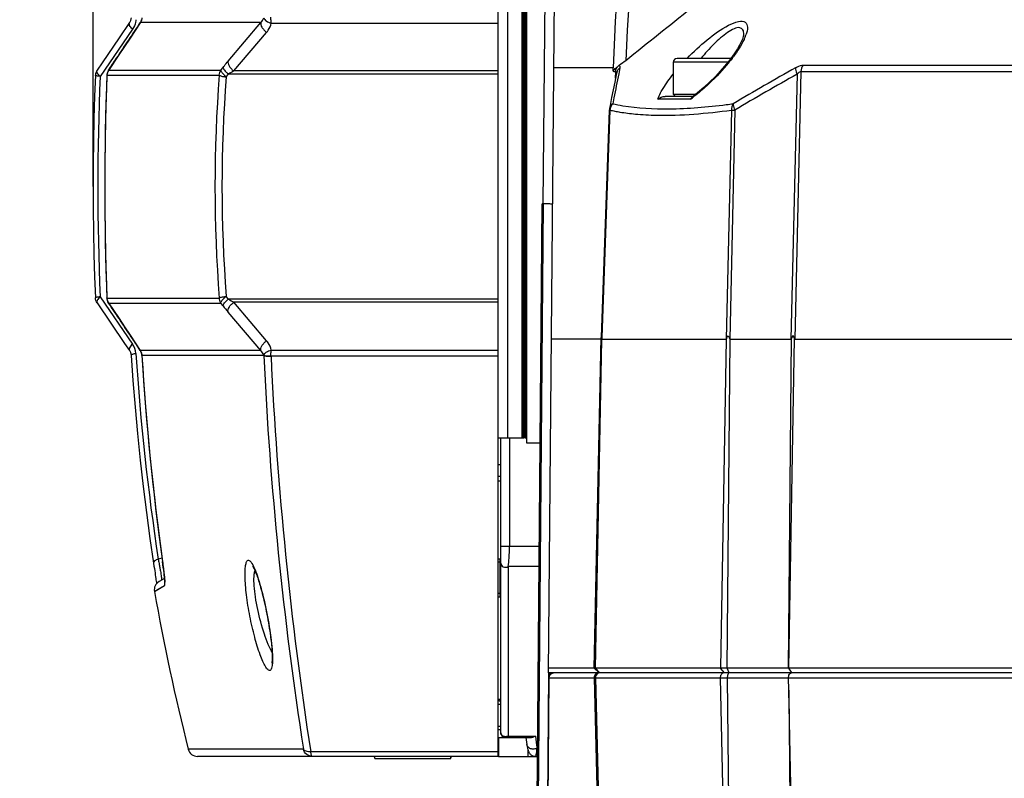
# Model space of a CAD drawing. Header units: millimetres. Extents: x 0 to 420, y 0 to 297.
# Tile 4 of 150: x 53 to 74, y 56 to 72. Entities that reach past the tile are written whole.
import ezdxf

# ---------------------------------------------------------------- set-up
doc = ezdxf.new("R2010")
doc.units = ezdxf.units.MM
doc.header["$LTSCALE"] = 23.1
doc.layers.get('0').update_dxf_attribs({"linetype": 'CONTINUOUS'})
for name, color, linetype in [('02___PRT_ALL_AXES', 7, 'CONTINUOUS'), ('06___PRT_ALL_SURFS', 7, 'CONTINUOUS'), ('AXES', 7, 'CONTINUOUS'), ('DIM_PILOTEES', 7, 'CONTINUOUS')]:
    doc.layers.add(name, color=color, linetype=linetype)
doc.styles.get("Standard").update_dxf_attribs({"font": 'txt', "width": 0.7})
doc.dimstyles.new('DIMSTYLE_2', dxfattribs={"dimtxt": 2.5, "dimasz": 3.5, "dimexe": 2, "dimexo": 0, "dimtad": 1, "dimdec": 0, "dimlfac": 5, "dimdsep": 46, "dimtxsty": 'Standard', "dimblk": '_FILLED', "dimblk1": '_FILLED', "dimblk2": '_FILLED', "dimcen": 0, "dimazin": 2, "dimtp": 0.8, "dimtm": 0.8, "dimtfac": 1, "dimtdec": 0, "dimtofl": 0, "dimtmove": 0, "dimatfit": 3, "dimldrblk": '_FILLED', "dimfxl": 0, "dimtolj": 1, "dimarcsym": 0})
doc.dimstyles.new('DIMSTYLE_4', dxfattribs={"dimtxt": 2.5, "dimasz": 3.5, "dimexe": 2, "dimexo": 0, "dimtad": 1, "dimdec": 0, "dimlfac": 5, "dimdsep": 46, "dimtxsty": 'Standard', "dimblk": '_FILLED', "dimblk1": '_FILLED', "dimblk2": '_FILLED', "dimcen": 0, "dimazin": 2, "dimtp": 0.5, "dimtm": 0.5, "dimtfac": 1, "dimtdec": 0, "dimtofl": 0, "dimtmove": 0, "dimatfit": 3, "dimldrblk": '_FILLED', "dimfxl": 0, "dimtolj": 1, "dimarcsym": 0})
doc.dimstyles.new('DIMSTYLE_5', dxfattribs={"dimtxt": 2.5, "dimasz": 3.5, "dimexe": 2, "dimexo": 0, "dimtad": 1, "dimdec": 1, "dimlfac": 5, "dimdsep": 46, "dimtxsty": 'Standard', "dimblk": '_FILLED', "dimblk1": '_FILLED', "dimblk2": '_FILLED', "dimcen": 0, "dimazin": 2, "dimtp": 0.3, "dimtm": 0.3, "dimtfac": 1, "dimtdec": 1, "dimtofl": 0, "dimtmove": 0, "dimatfit": 3, "dimldrblk": '_FILLED', "dimfxl": 0, "dimtolj": 1, "dimarcsym": 0})

# ---------------------------------------------------------------- blocks, each defined once
blk = doc.blocks.new('_FILLED')
at = {"color": 0, "linetype": 'ByBlock'}
blk.add_solid([(0, 0), (-1, 0.1429), (-1, -0.1429)], dxfattribs=at)
blk = doc.blocks.new('*D5')
at = {"layer": 'DIM_PILOTEES', "color": 2, "linetype": 'Continuous'}
for p, q in [((103.557, 103.858), (38.59, 103.858)), ((40.59, 103.858), (40.59, 68.424)), ((40.59, 32.99), (40.59, 68.424)), ((103.557, 32.99), (38.59, 32.99))]:
    blk.add_line(p, q, dxfattribs=at)
at = {"layer": 'DIM_PILOTEES', "color": 2, "linetype": 'Continuous', "xscale": 3.5, "yscale": 3.5, "zscale": 3.5}
for p, rotation in [((40.59, 103.858), 90), ((40.59, 32.99), 270)]:
    blk.add_blockref('_FILLED', p, dxfattribs=dict(at, rotation=rotation))
at = {"layer": 'DIM_PILOTEES', "color": 2, "linetype": 'Continuous', "insert": (37.465, 68.424), "char_height": 2.5, "width": 8.30357, "attachment_point": 2, "rotation": 90, "line_spacing_factor": 0.9}
blk.add_mtext('{\\ftxt;\\W0.0001;\\H0.0001;\\~}{\\ftxt;\\W2.2142857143;\\H2.5; }{\\ftxt;\\W0.0001;\\H0.0001;\\~}', dxfattribs=at)
blk = doc.blocks.new('*D6')
at = {"layer": 'DIM_PILOTEES', "color": 2, "linetype": 'Continuous'}
for p, q in [((55.019, 68.424), (55.019, 114.338)), ((152.095, 68.424), (152.095, 114.338)), ((55.019, 112.338), (103.557, 112.338)), ((152.095, 112.338), (103.557, 112.338))]:
    blk.add_line(p, q, dxfattribs=at)
at = {"layer": 'DIM_PILOTEES', "color": 2, "linetype": 'Continuous', "xscale": 3.5, "yscale": 3.5, "zscale": 3.5, "rotation": 180}
blk.add_blockref('_FILLED', (55.019, 112.338), dxfattribs=at)
at = {"layer": 'DIM_PILOTEES', "color": 2, "linetype": 'Continuous', "xscale": 3.5, "yscale": 3.5, "zscale": 3.5}
blk.add_blockref('_FILLED', (152.095, 112.338), dxfattribs=at)
at = {"layer": 'DIM_PILOTEES', "color": 2, "linetype": 'Continuous', "insert": (103.848, 115.463), "char_height": 2.5, "width": 8.57143, "attachment_point": 2, "line_spacing_factor": 0.9}
blk.add_mtext('{\\ftxt;\\W0.0001;\\H0.0001;\\~}{\\ftxt;\\W2.2857142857;\\H2.5; }{\\ftxt;\\W0.0001;\\H0.0001;\\~}', dxfattribs=at)
blk = doc.blocks.new('*D7')
at = {"layer": 'DIM_PILOTEES', "color": 2, "linetype": 'Continuous'}
for p, q in [((55.019, 68.424), (55.019, 109.454)), ((61.757, 82.604), (61.757, 109.454)), ((55.019, 107.454), (44.447, 107.454)), ((44.447, 107.454), (58.388, 107.454)), ((69.257, 107.454), (58.388, 107.454)), ((61.757, 107.454), (69.257, 107.454))]:
    blk.add_line(p, q, dxfattribs=at)
at = {"layer": 'DIM_PILOTEES', "color": 2, "linetype": 'Continuous', "xscale": 3.5, "yscale": 3.5, "zscale": 3.5}
blk.add_blockref('_FILLED', (55.019, 107.454), dxfattribs=at)
at = {"layer": 'DIM_PILOTEES', "color": 2, "linetype": 'Continuous', "xscale": 3.5, "yscale": 3.5, "zscale": 3.5, "rotation": 180}
blk.add_blockref('_FILLED', (61.757, 107.454), dxfattribs=at)
at = {"layer": 'DIM_PILOTEES', "color": 2, "linetype": 'Continuous', "insert": (51.411, 110.579), "char_height": 2.5, "width": 10.44643, "attachment_point": 3, "line_spacing_factor": 0.9}
blk.add_mtext('{\\ftxt;\\W0.0001;\\H0.0001;\\~}{\\ftxt;\\W2.7857142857;\\H2.5; }{\\ftxt;\\W0.0001;\\H0.0001;\\~}', dxfattribs=at)

msp = doc.modelspace()

# ---------------------------------------------------------------- linework, layer by layer
at = {"color": 7, "linetype": 'Continuous'}
for p, q in [((64.6166, 58.1839), (64.8319, 82.8531)), ((63.5571, 56.4239), (63.5571, 80.4239)), ((63.7571, 63.1239), (63.7571, 73.7239)), ((64.0571, 63.1239), (64.0571, 73.7239)), ((64.0871, 63.1239), (64.0871, 73.7239)), ((64.1071, 63.1354), (64.1071, 73.7123)), ((64.1271, 63.1239), (64.1271, 73.7239)), ((64.5032, 68.0612), (64.5483, 73.0501)), ((56.0128, 71.875), (56.0157, 71.8787)), ((56.0131, 71.8748), (56.0157, 71.8787)), ((58.5541, 71.8787), (56.0157, 71.8787)), ((57.864, 71.0661), (58.5541, 71.8787)), ((58.7715, 71.8657), (63.5571, 71.8657)), ((55.8503, 71.7399), (55.1682, 70.7438)), ((57.9818, 70.859), (58.6754, 71.6716)), ((68.728, 71.6304), (68.7281, 71.6318)), ((55.5629, 71.2009), (55.3427, 70.8715)), ((67.2438, 71.044), (67.2438, 70.371)), ((68.3964, 71.044), (67.2438, 71.044)), ((68.458, 71.124), (67.3238, 71.124)), ((69.9798, 70.9806), (100.1626, 70.9806)), ((55.3091, 70.7682), (55.3096, 70.7699)), ((55.3096, 70.7699), (57.6762, 70.7699)), ((55.3427, 70.8715), (55.3455, 70.8751)), ((55.3455, 70.8751), (57.7116, 70.8751)), ((57.7116, 70.8751), (57.7571, 70.934)), ((57.8235, 70.7347), (57.8692, 70.7929)), ((63.5571, 70.7929), (57.8692, 70.7929)), ((63.5571, 70.859), (57.9818, 70.859)), ((65.9784, 70.9249), (64.7278, 70.9249)), ((66.0273, 70.7086), (66.0322, 70.8462)), ((66.0509, 70.8245), (66.0413, 70.7774)), ((66.0564, 70.9392), (66.0675, 70.9486)), ((66.093, 70.7988), (66.0677, 70.672)), ((66.1186, 70.9259), (66.093, 70.7988)), ((69.8523, 70.7915), (69.7232, 65.2088)), ((69.9322, 70.8462), (69.8017, 65.2088)), ((69.9322, 70.8462), (100.1571, 70.8462)), ((66.0677, 70.672), (66.0426, 70.5457)), ((67.2438, 70.371), (67.2908, 70.324)), ((67.2438, 70.371), (67.7206, 70.371)), ((67.7518, 70.3953), (67.6394, 70.3079)), ((65.9933, 70.2944), (65.969, 70.1695)), ((67.6056, 70.2654), (66.9154, 70.2654)), ((67.6601, 70.324), (67.0758, 70.324)), ((65.8956, 70.0351), (65.7257, 65.2521)), ((65.91, 70.035), (65.7396, 65.2439)), ((68.468, 70.035), (68.3607, 65.2088)), ((68.5408, 70.035), (68.4332, 65.2088)), ((64.3102, 48.2239), (64.4833, 68.0611)), ((64.5033, 68.0612), (64.3337, 48.6239)), ((64.5033, 68.0612), (64.4833, 68.0611)), ((55.1682, 66.104), (55.8503, 65.1079)), ((55.3091, 66.0795), (55.3096, 66.0779)), ((55.3096, 66.0779), (57.6762, 66.0779)), ((55.3427, 65.9763), (55.3455, 65.9727)), ((57.8692, 66.0548), (57.8235, 66.1131)), ((63.5571, 66.0548), (57.8692, 66.0548)), ((63.5571, 65.9888), (57.9818, 65.9888)), ((58.6754, 65.1762), (57.9818, 65.9888)), ((55.3455, 65.9727), (57.7116, 65.9727)), ((57.7571, 65.9138), (57.7116, 65.9727)), ((58.5541, 64.9691), (57.864, 65.7817)), ((55.7982, 65.2945), (56.0128, 64.9728)), ((65.7248, 65.2088), (64.6779, 65.2088)), ((65.5797, 58.286), (65.7255, 65.2444)), ((65.6068, 58.286), (65.7412, 65.1966)), ((65.7396, 65.2439), (65.7384, 65.2088)), ((65.7384, 65.2088), (68.3607, 65.2088)), ((68.3556, 65.2088), (68.2417, 58.286)), ((68.3792, 58.286), (68.4404, 65.1967)), ((68.4332, 65.2088), (69.7232, 65.2088)), ((69.6701, 58.286), (69.7315, 65.2228)), ((69.6783, 58.286), (69.7967, 65.2228)), ((69.8017, 65.2088), (100.0871, 65.2088)), ((56.0128, 64.9728), (56.0157, 64.9691)), ((56.0157, 64.9691), (56.0131, 64.973)), ((56.0157, 64.9691), (56.0131, 64.973)), ((58.5541, 64.9691), (56.0157, 64.9691)), ((58.7715, 64.9821), (63.5571, 64.9821)), ((56.0466, 64.8714), (56.0471, 64.869)), ((58.615, 64.869), (56.0471, 64.869)), ((58.615, 64.869), (58.6149, 64.872)), ((58.767, 64.8587), (63.5571, 64.8587)), ((64.0871, 63.1239), (63.5571, 63.1239)), ((63.6071, 56.9239), (63.6071, 63.1239)), ((63.7917, 63.1239), (63.7917, 60.8481)), ((64.1071, 63.1354), (64.0871, 63.1239)), ((64.1271, 63.1239), (64.1071, 63.1354)), ((64.1571, 63.1239), (64.1271, 63.1239)), ((64.4393, 63.0239), (64.1571, 63.0239)), ((63.5571, 62.5739), (63.6071, 62.5739)), ((63.5571, 62.3239), (63.6071, 62.3239)), ((63.6071, 62.2239), (63.5571, 62.2239)), ((64.4204, 60.8481), (63.6071, 60.8481)), ((56.4719, 60.5972), (56.3902, 60.5815)), ((63.5863, 60.5839), (63.5863, 59.7839)), ((63.6071, 60.5631), (63.5863, 60.5839)), ((56.2924, 60.4938), (56.3015, 60.4334)), ((56.3015, 60.4334), (56.3092, 60.3818)), ((56.3092, 60.3818), (56.3164, 60.3335)), ((56.4807, 60.5323), (56.4817, 60.5275)), ((56.4807, 60.5323), (56.4853, 60.4987)), ((56.4817, 60.5275), (56.4811, 60.5324)), ((56.4817, 60.5275), (56.4811, 60.5324)), ((56.4853, 60.4987), (56.4908, 60.4585)), ((56.4908, 60.4585), (56.4958, 60.4205)), ((56.4958, 60.4205), (56.5005, 60.3846)), ((56.5005, 60.3846), (56.5047, 60.3509)), ((63.7667, 60.4239), (63.7625, 56.8532)), ((64.4166, 60.4239), (63.7667, 60.4239)), ((56.3164, 60.3335), (56.3229, 60.2886)), ((56.3229, 60.2886), (56.3289, 60.247)), ((56.3289, 60.247), (56.3344, 60.2085)), ((56.3344, 60.2085), (56.3393, 60.1732)), ((56.3393, 60.1732), (56.3438, 60.141)), ((56.524, 60.1739), (56.4076, 60.1066)), ((56.5047, 60.3509), (56.5086, 60.3194)), ((56.5086, 60.3194), (56.512, 60.2899)), ((56.512, 60.2899), (56.5151, 60.2625)), ((56.5151, 60.2625), (56.5179, 60.2372)), ((56.5179, 60.2372), (56.5203, 60.2139)), ((56.5203, 60.2139), (56.5223, 60.1926)), ((56.5223, 60.1926), (56.5241, 60.1732)), ((56.3107, 59.8984), (56.5263, 60.0233)), ((56.3438, 60.141), (56.3477, 60.1117)), ((56.3477, 60.1117), (56.3511, 60.0853)), ((63.6071, 59.8047), (63.5863, 59.7839)), ((64.6171, 58.1839), (64.5263, 47.7847)), ((143.4976, 58.1839), (64.6166, 58.1839)), ((69.6701, 58.286), (64.6175, 58.286)), ((65.6797, 58.1839), (65.5797, 58.286)), ((65.6996, 58.1839), (65.6068, 58.286)), ((68.3202, 58.1839), (68.2417, 58.286)), ((68.4215, 58.1839), (68.3792, 58.286)), ((100.0823, 58.286), (69.6783, 58.286)), ((69.7296, 58.2017), (69.7413, 58.1839)), ((64.5592, 50.1839), (64.6294, 58.0813)), ((64.6294, 58.0813), (143.4848, 58.0813)), ((65.5751, 58.0813), (65.7819, 50.1837)), ((65.6042, 58.0813), (65.7962, 50.1839)), ((68.2343, 58.0813), (68.3968, 50.1839)), ((68.382, 58.0813), (68.4694, 50.1839)), ((69.6763, 57.8216), (69.6718, 58.0813)), ((69.8393, 50.1839), (69.6763, 57.8216)), ((69.6763, 57.8216), (69.7608, 50.1839)), ((63.5571, 57.6239), (63.6071, 57.5739)), ((63.6071, 57.6239), (63.5571, 57.6239)), ((63.5571, 57.5239), (63.6071, 57.5239)), ((63.6071, 57.0518), (63.5571, 57.0518)), ((63.6071, 56.9839), (63.5571, 56.9839)), ((63.7625, 56.8532), (64.3395, 56.8532)), ((63.5594, 56.8239), (63.5594, 56.4239)), ((63.5594, 56.8239), (64.2529, 56.8239)), ((64.1388, 56.8239), (64.1587, 56.6764)), ((59.45, 56.5751), (57.0236, 56.5751)), ((63.5571, 56.5204), (59.604, 56.5204)), ((63.5571, 56.4239), (57.2175, 56.4239)), ((60.9571, 56.4039), (60.9371, 56.4239)), ((62.5571, 56.4039), (62.5771, 56.4239)), ((63.5594, 56.4239), (64.3817, 56.4239))]:
    msp.add_line(p, q, dxfattribs=at)
at = {"color": 2, "linetype": 'Continuous'}
for p, q in [((63.6071, 60.5139), (63.5571, 60.5139)), ((63.6071, 59.8539), (63.5571, 59.8539))]:
    msp.add_line(p, q, dxfattribs=at)
at = {"color": 7, "linetype": 'Continuous'}
for points in [[(55.7848, 71.8764), (55.5662, 71.5546), (55.4475, 71.38)], [(56.0128, 71.875), (55.7968, 71.5513), (55.6802, 71.3766), (55.5629, 71.2009)], [(55.8193, 71.9773), (55.8186, 71.9695), (55.8165, 71.9548), (55.8134, 71.9403), (55.8093, 71.926), (55.8041, 71.9122), (55.798, 71.8989), (55.791, 71.8861), (55.7848, 71.8764)], [(56.0466, 71.9764), (56.0458, 71.9671), (56.0437, 71.9523), (56.0405, 71.9377), (56.0364, 71.9234), (56.0312, 71.9095), (56.0251, 71.8962), (56.0181, 71.8833), (56.0128, 71.875)], [(68.728, 71.6304), (68.7267, 71.6177), (68.7188, 71.5817), (68.7015, 71.5305), (68.6751, 71.4693), (68.6394, 71.3995), (68.5949, 71.3232), (68.5416, 71.2405), (68.4795, 71.1522)], [(55.4475, 71.38), (55.2081, 71.0277), (55.1028, 70.8728)], [(68.4795, 71.1522), (68.4079, 71.0581), (68.3263, 70.9583), (68.234, 70.8529), (68.1303, 70.7424), (68.0152, 70.628), (67.889, 70.5116), (67.7518, 70.3953)], [(55.0684, 70.7688), (55.0514, 70.3277), (55.037, 69.8531), (55.0268, 69.3777), (55.0206, 68.9016), (55.0186, 68.4252), (55.0206, 67.9488), (55.0268, 67.4727), (55.037, 66.9972), (55.0513, 66.5227), (55.0684, 66.0789)], [(55.3091, 70.7682), (55.2932, 70.3245), (55.2799, 69.8501), (55.2704, 69.3748), (55.2647, 68.8989), (55.2628, 68.4226), (55.2647, 67.9464), (55.2704, 67.4704), (55.28, 66.9951), (55.2933, 66.5206), (55.3091, 66.0795)], [(66.0413, 70.7774), (66.0094, 70.6202), (65.9772, 70.4603), (65.9448, 70.2976), (65.9121, 70.1321), (65.8992, 70.0666)], [(55.3427, 65.9763), (55.5643, 65.6448), (55.6816, 65.4691), (55.7982, 65.2945)], [(55.1028, 65.975), (55.6828, 65.1216), (55.7848, 64.9714)], [(65.7412, 65.1966), (65.7416, 65.2041), (65.7415, 65.2094), (65.741, 65.2127), (65.74, 65.2138)], [(68.4404, 65.1967), (68.441, 65.2041), (68.4405, 65.2094), (68.4392, 65.2127), (68.4369, 65.2138)], [(69.7232, 65.2088), (69.7255, 65.2104), (69.7274, 65.2124), (69.7287, 65.2149), (69.7297, 65.2175), (69.7307, 65.2201), (69.7315, 65.2228)], [(69.8017, 65.2088), (69.8002, 65.2104), (69.7991, 65.2124), (69.7983, 65.2149), (69.7977, 65.2175), (69.7972, 65.2201), (69.7967, 65.2228)], [(55.7848, 64.9714), (55.7902, 64.963), (55.7973, 64.9503), (55.8035, 64.9371), (55.8087, 64.9233), (55.813, 64.9092), (55.8162, 64.8947), (55.8184, 64.88), (55.8193, 64.8704)], [(56.0128, 64.9728), (56.0189, 64.963), (56.0259, 64.9501), (56.0319, 64.9367), (56.0369, 64.9227), (56.041, 64.9084), (56.044, 64.8937), (56.046, 64.8789), (56.0466, 64.8714)], [(55.8193, 64.8704), (55.8568, 64.3419), (55.9023, 63.782), (55.9537, 63.2233), (56.0109, 62.6663), (56.0738, 62.1116), (56.1425, 61.5597), (56.2168, 61.0113), (56.2924, 60.4938)], [(56.0466, 64.8714), (56.0813, 64.3447), (56.1232, 63.7894), (56.1705, 63.2354), (56.2231, 62.6832), (56.2809, 62.1333), (56.3438, 61.5863), (56.4118, 61.0426), (56.4807, 60.5323)], [(58.3813, 60.4291), (58.3813, 60.4291), (58.3823, 60.4278), (58.3844, 60.4248), (58.3875, 60.4202), (58.3915, 60.4139), (58.3961, 60.4059), (58.4014, 60.3963), (58.4072, 60.3851), (58.4135, 60.3724), (58.4202, 60.3581), (58.4273, 60.3422), (58.4348, 60.3247), (58.4427, 60.3057), (58.4508, 60.285), (58.4593, 60.2627), (58.4681, 60.2388), (58.4773, 60.2131), (58.4867, 60.1856), (58.4964, 60.1564), (58.5064, 60.1253), (58.5166, 60.0923), (58.5271, 60.0575), (58.5378, 60.0208), (58.5488, 59.9823), (58.5599, 59.9418), (58.5712, 59.8993), (58.5828, 59.8547), (58.5946, 59.8078), (58.6066, 59.7586), (58.6188, 59.7067), (58.6312, 59.6525), (58.6437, 59.596), (58.6561, 59.5379), (58.6683, 59.4786), (58.6802, 59.4186), (58.6917, 59.3587), (58.7026, 59.2991), (58.7129, 59.2406), (58.7225, 59.1834), (58.7314, 59.1282), (58.7396, 59.0751), (58.747, 59.0244), (58.7538, 58.9759), (58.7599, 58.9296), (58.7653, 58.8853), (58.7702, 58.843), (58.7745, 58.8027), (58.7783, 58.7642), (58.7816, 58.7275), (58.7844, 58.6928), (58.7868, 58.6599), (58.7887, 58.6289), (58.7901, 58.5997), (58.7911, 58.5724), (58.7918, 58.5469), (58.7921, 58.5232), (58.792, 58.5014), (58.7917, 58.4814), (58.7911, 58.4632), (58.7902, 58.4468), (58.7892, 58.4322), (58.788, 58.4195), (58.7867, 58.4087), (58.7854, 58.3998), (58.7841, 58.3928), (58.7837, 58.3907)], [(63.7667, 60.4239), (63.7667, 60.0567), (63.7658, 59.6699), (63.7654, 59.2649), (63.7648, 58.8373), (63.7643, 58.3835), (63.7637, 57.9026), (63.7624, 57.3922), (63.7625, 56.8532)], [(56.5241, 60.1732), (56.5255, 60.1557), (56.5261, 60.1477), (56.5266, 60.1402), (56.5271, 60.1331), (56.5275, 60.1266), (56.5278, 60.1205), (56.5281, 60.115), (56.5283, 60.1099), (56.5285, 60.1054), (56.5286, 60.1014), (56.5286, 60.098), (56.5286, 60.0952), (56.5286, 60.093), (56.5286, 60.0915), (56.5286, 60.0909)], [(56.3107, 59.8984), (56.3209, 59.9036), (56.3566, 59.9249), (56.4233, 59.9651), (56.5263, 60.0233)], [(56.3511, 60.0853), (56.3541, 60.0617), (56.3541, 60.0615)], [(64.1587, 56.6764), (64.1612, 56.6592), (64.1638, 56.6432), (64.1664, 56.6281), (64.1692, 56.614), (64.172, 56.6007), (64.1749, 56.5882), (64.178, 56.5764), (64.1813, 56.5651), (64.1847, 56.5542), (64.1885, 56.5436), (64.1926, 56.5332), (64.1971, 56.5229), (64.2023, 56.5127), (64.2083, 56.5023), (64.2152, 56.4918), (64.2232, 56.4812), (64.2326, 56.4708), (64.2435, 56.4606), (64.2558, 56.4511), (64.2694, 56.4426), (64.2842, 56.4355), (64.2998, 56.43), (64.316, 56.4262), (64.3324, 56.4242), (64.342, 56.4239)]]:
    msp.add_lwpolyline(points, dxfattribs=at)
for centre, radius, start, end in [((339.9367, -269.6858), 437.0649, 128.539482, 128.770779), ((55.8493, 71.9844), 0.1972, 327.58332, 331.37216), ((55.8456, 71.9864), 0.2014, 331.3892, 338.88516), ((55.841, 71.9881), 0.2063, 338.89061, 346.3152), ((67.9072, 71.9304), 0.9211, 337.76287, 340.09874), ((65.7726, 73.1865), 3.4048, 322.72281, 323.5742), ((66.2469, 70.7441), 0.2718, 121.33264, 124.77234), ((67.3238, 71.044), 0.08, 90, 180), ((114.5918, 68.4239), 59.3285, 177.733819, 182.266181), ((55.5104, 70.7603), 0.201, 166.56037, 177.26435), ((55.5099, 70.7603), 0.2005, 155.81371, 166.54034), ((55.5101, 70.7602), 0.2007, 146.36223, 155.79372), ((55.5087, 70.761), 0.1991, 145.06307, 146.35408), ((88.4664, 68.4239), 30.8794, 175.64293, 184.35707), ((58.9741, 69.0393), 2.0727, 118.60431, 122.21318), ((66.2414, 70.8423), 0.2088, 152.33796, 158.9246), ((105.6744, 7.1346), 73.1764, 119.337728, 120.52479), ((105.7811, 6.9826), 73.2287, 119.382496, 120.567145), ((109.3807, 68.4239), 54.2621, 177.54969, 182.45031), ((87.4303, 68.4239), 29.6968, 175.53718, 184.46282), ((168.9233, 50.2117), 104.8709, 168.819826, 168.959747), ((66.7668, 73.6641), 3.5846, 257.14001, 260.54008), ((65.5594, 73.084), 3.483, 305.9797, 307.63356), ((67.7306, 70.2052), 0.1388, 148.44551, 154.27398), ((66.5876, 84.1829), 14.1443, 277.1986, 277.80016), ((66.0959, 70.028), 0.2005, 168.89312, 177.94534), ((66.125, 70.0212), 0.2154, 169.63006, 176.31375), ((66.6784, 73.4145), 3.4657, 257.18962, 258.94971), ((66.7448, 73.754), 3.8117, 258.94818, 260.56777), ((55.5104, 66.0875), 0.201, 182.73565, 193.43963), ((55.5099, 66.0875), 0.2005, 193.45966, 204.18629), ((55.51, 66.0875), 0.2006, 204.20281, 209.5635), ((55.5096, 66.0873), 0.2001, 209.55932, 214.9313), ((58.9737, 67.8077), 2.0718, 237.786, 241.3965), ((60.6355, 68.1329), 3.6344, 217.63018, 220.30979), ((66.1443, 65.2335), 0.419, 177.45327, 178.48183), ((55.5219, 64.8834), 0.3977, 3.72338, 34.36535), ((55.8465, 64.8618), 0.2004, 20.86836, 32.36767), ((107.2893, 68.3144), 51.4832, 183.79239, 188.63866), ((55.8409, 64.8596), 0.2064, 13.46971, 20.87506), ((55.8371, 64.8587), 0.2103, 6.31358, 13.46336), ((55.8348, 64.8585), 0.2126, 2.83793, 6.32208), ((112.0198, 68.2796), 56.0765, 183.48696, 187.94112), ((136.2974, 68.5003), 77.7672, 182.676368, 188.820781), ((58.39, 64.8351), 0.3777, 2.64759, 3.58407), ((136.9819, 68.4986), 78.2995, 182.668967, 188.799642), ((56.5076, 59.9334), 0.2, 120, 190.10324), ((64.7162, 58.0839), 0.1, 90, 179.5), ((65.6751, 58.0839), 0.1, 90, 181.5), ((68.3606, 58.0837), 0.1263, 169.07498, 181.10922), ((68.6145, 58.0837), 0.2325, 174.09993, 180.6111), ((63.7071, 56.9239), 0.1, 180, 270), ((130.5837, 65.4866), 66.8044, 187.42536, 187.644718), ((57.2175, 56.6239), 0.2, 194.11103, 270)]:
    msp.add_arc(centre, radius, start, end, dxfattribs=at)
for points, knots in [([(72.2772, 90.3299), (70.3379, 87.5293), (67.2674, 81.2591), (66.0884, 74.3873), (65.9784, 70.9249)], [0, 0, 0, 0, 0.4958045, 1, 1, 1, 1]), ([(72.4738, 90.2618), (70.5686, 87.4857), (67.546, 81.2852), (66.3662, 74.4976), (66.244, 71.0751)], [0, 0, 0, 0, 0.4957567, 1, 1, 1, 1]), ([(55.3455, 70.8751), (55.4015, 70.9587), (55.6242, 71.2919), (55.8466, 71.6252), (56.0131, 71.8748)], [0, 0, 0, 0, 0.2512677, 1, 1, 1, 1]), ([(55.8503, 71.7399), (55.8369, 71.7522), (55.8137, 71.7769), (55.7843, 71.8186), (55.7738, 71.8602), (55.7848, 71.8764)], [0, 0, 0, 0, 0.343059, 0.629796, 1, 1, 1, 1]), ([(55.9188, 71.9386), (55.9176, 71.9204), (55.9082, 71.8504), (55.8798, 71.7831), (55.8503, 71.7399)], [0, 0, 0, 0, 0.2580128, 1, 1, 1, 1]), ([(58.5541, 71.8787), (58.5489, 71.8648), (58.5503, 71.8282), (58.5749, 71.7748), (58.6175, 71.7196), (58.6547, 71.6867), (58.6754, 71.6716)], [0, 0, 0, 0, 0.1763962, 0.4113437, 0.6952374, 1, 1, 1, 1]), ([(58.6149, 71.9757), (58.6208, 71.9492), (58.6732, 71.8984), (58.7341, 71.8751), (58.7715, 71.8657)], [0, 0, 0, 0, 0.413415, 1, 1, 1, 1]), ([(58.6754, 71.6716), (58.6873, 71.6855), (58.7311, 71.7434), (58.7608, 71.8124), (58.7715, 71.8657)], [0, 0, 0, 0, 0.252074, 1, 1, 1, 1]), ([(58.7715, 71.8657), (58.7704, 71.8754), (58.7666, 71.9164), (58.7659, 71.9577), (58.767, 71.989)], [0, 0, 0, 0, 0.2377473, 1, 1, 1, 1]), ([(67.5357, 71.1243), (67.6689, 71.2625), (67.9431, 71.5168), (68.2478, 71.7393), (68.4098, 71.8221)], [0, 0, 0, 0, 0.5133396, 1, 1, 1, 1]), ([(68.4098, 71.8221), (68.4766, 71.8562), (68.5816, 71.9059), (68.7703, 71.9135), (68.8244, 71.7579), (68.792, 71.6688), (68.7732, 71.6169)], [0, 0, 0, 0, 0.3482044, 0.5656948, 0.7437145, 1, 1, 1, 1]), ([(68.7281, 71.6318), (68.7289, 71.6635), (68.7264, 71.7282), (68.6326, 71.7867), (68.5121, 71.745), (68.3807, 71.6692), (68.2372, 71.5556), (68.0456, 71.3772), (67.9116, 71.2277), (67.8262, 71.1241)], [0, 0, 0, 0, 0.0767448, 0.1411913, 0.2346815, 0.364467, 0.5149826, 0.6746269, 1, 1, 1, 1]), ([(68.7597, 71.5819), (68.7518, 71.5623), (68.7145, 71.4786), (68.669, 71.3988), (68.6315, 71.3392)], [0, 0, 0, 0, 0.230663, 1, 1, 1, 1]), ([(57.7571, 70.934), (57.7661, 70.9456), (57.801, 70.9902), (57.8368, 71.0341), (57.864, 71.0661)], [0, 0, 0, 0, 0.2596791, 1, 1, 1, 1]), ([(57.864, 71.0661), (57.8586, 71.0523), (57.8593, 71.0157), (57.883, 70.9621), (57.9247, 70.907), (57.9614, 70.8741), (57.9818, 70.859)], [0, 0, 0, 0, 0.1780444, 0.4127985, 0.6957458, 1, 1, 1, 1]), ([(66.1056, 70.9762), (66.1163, 70.9704), (66.1227, 70.9486), (66.1197, 70.9315), (66.1186, 70.9259)], [0, 0, 0, 0, 0.682501, 1, 1, 1, 1]), ([(68.4818, 71.1243), (68.4442, 71.0749), (68.2804, 70.8712), (68.0979, 70.6826), (67.9507, 70.5483)], [0, 0, 0, 0, 0.2374616, 1, 1, 1, 1]), ([(69.8211, 70.9259), (69.8353, 70.9339), (69.885, 70.9595), (69.94, 70.9807), (69.9798, 70.9806)], [0, 0, 0, 0, 0.290951, 1, 1, 1, 1]), ([(55.1682, 70.7438), (55.1543, 70.7453), (55.13, 70.7483), (55.0978, 70.7547), (55.0796, 70.7596), (55.0682, 70.7657), (55.0684, 70.7688)], [0, 0, 0, 0, 0.4006989, 0.7107446, 0.9112647, 1, 1, 1, 1]), ([(55.1682, 70.7438), (55.1552, 70.7557), (55.1327, 70.7794), (55.1042, 70.8184), (55.0925, 70.8577), (55.1028, 70.8728)], [0, 0, 0, 0, 0.3490108, 0.6379849, 1, 1, 1, 1]), ([(57.6762, 70.7699), (57.6811, 70.7652), (57.6983, 70.7582), (57.7298, 70.7493), (57.7733, 70.7411), (57.8058, 70.7367), (57.8235, 70.7347)], [0, 0, 0, 0, 0.1319112, 0.3533759, 0.6503462, 1, 1, 1, 1]), ([(57.7116, 70.8751), (57.7106, 70.8666), (57.7194, 70.8447), (57.7423, 70.8123), (57.7783, 70.7736), (57.8074, 70.7479), (57.8235, 70.7347)], [0, 0, 0, 0, 0.1391801, 0.3628079, 0.6586178, 1, 1, 1, 1]), ([(57.7571, 70.934), (57.7561, 70.9255), (57.7649, 70.9034), (57.7879, 70.8709), (57.824, 70.832), (57.8531, 70.8062), (57.8692, 70.7929)], [0, 0, 0, 0, 0.1394439, 0.36318, 0.6589285, 1, 1, 1, 1]), ([(65.9761, 70.8539), (65.9857, 70.8539), (66.0032, 70.8425), (66.0228, 70.8462), (66.0322, 70.8462)], [0, 0, 0, 0, 0.5045442, 1, 1, 1, 1]), ([(66.04, 70.9244), (66.0426, 70.927), (66.0481, 70.9319), (66.0536, 70.9368), (66.0564, 70.9392)], [0, 0, 0, 0, 0.496295, 1, 1, 1, 1]), ([(66.9778, 70.3997), (66.9948, 70.4314), (67.0737, 70.5671), (67.1662, 70.6944), (67.2413, 70.7891)], [0, 0, 0, 0, 0.229232, 1, 1, 1, 1]), ([(69.8211, 70.9259), (69.8199, 70.917), (69.8208, 70.8703), (69.837, 70.8255), (69.8523, 70.7915)], [0, 0, 0, 0, 0.1938646, 1, 1, 1, 1]), ([(69.8523, 70.7915), (69.8698, 70.8111), (69.8933, 70.836), (69.9256, 70.8463), (69.9322, 70.8462)], [0, 0, 0, 0, 0.801087, 1, 1, 1, 1]), ([(66.1776, 70.1283), (66.4999, 70.0743), (67.2328, 70.0387), (67.9606, 70.0997), (68.36, 70.1501)], [0, 0, 0, 0, 0.4479818, 1, 1, 1, 1]), ([(68.5072, 70.1695), (68.5061, 70.1606), (68.5074, 70.1137), (68.5247, 70.069), (68.5408, 70.035)], [0, 0, 0, 0, 0.1914297, 1, 1, 1, 1]), ([(65.8956, 70.0351), (65.8956, 70.0364), (65.9033, 70.0336), (65.9064, 70.0351), (65.91, 70.035)], [0, 0, 0, 0, 0.2525042, 1, 1, 1, 1]), ([(66.4453, 69.9523), (66.5917, 69.9386), (67.2671, 69.9048), (67.9442, 69.9639), (68.468, 70.035)], [0, 0, 0, 0, 0.2175305, 1, 1, 1, 1]), ([(64.7032, 68.0527), (64.7033, 68.0579), (64.6721, 68.0525), (64.6412, 68.0611), (64.5744, 68.0596), (64.5288, 68.0611), (64.5033, 68.0611)], [0, 0, 0, 0, 0.0774807, 0.2943671, 0.6182901, 1, 1, 1, 1]), ([(55.1682, 66.104), (55.1543, 66.1025), (55.13, 66.0994), (55.0978, 66.0931), (55.0796, 66.0882), (55.0682, 66.082), (55.0684, 66.0789)], [0, 0, 0, 0, 0.4006989, 0.7107445, 0.9112646, 1, 1, 1, 1]), ([(55.1682, 66.104), (55.1552, 66.0921), (55.1327, 66.0683), (55.1042, 66.0293), (55.0925, 65.9901), (55.1028, 65.975)], [0, 0, 0, 0, 0.3490108, 0.6379849, 1, 1, 1, 1]), ([(57.6762, 66.0779), (57.6811, 66.0825), (57.6983, 66.0896), (57.7298, 66.0985), (57.7733, 66.1067), (57.8058, 66.1111), (57.8235, 66.1131)], [0, 0, 0, 0, 0.1319112, 0.353376, 0.6503463, 1, 1, 1, 1]), ([(57.7116, 65.9727), (57.7106, 65.9811), (57.7194, 66.0031), (57.7423, 66.0354), (57.7783, 66.0741), (57.8074, 66.0999), (57.8235, 66.1131)], [0, 0, 0, 0, 0.1391801, 0.3628079, 0.6586178, 1, 1, 1, 1]), ([(57.7571, 65.9138), (57.7561, 65.9223), (57.7649, 65.9444), (57.7879, 65.9769), (57.824, 66.0157), (57.8531, 66.0416), (57.8692, 66.0548)], [0, 0, 0, 0, 0.1394438, 0.36318, 0.6589285, 1, 1, 1, 1]), ([(57.864, 65.7817), (57.8586, 65.7955), (57.8593, 65.8321), (57.883, 65.8856), (57.9247, 65.9408), (57.9614, 65.9737), (57.9818, 65.9888)], [0, 0, 0, 0, 0.1780444, 0.4127985, 0.6957458, 1, 1, 1, 1]), ([(56.0131, 64.973), (55.9578, 65.0559), (55.7354, 65.3893), (55.5129, 65.7225), (55.3455, 65.9727)], [0, 0, 0, 0, 0.24871, 1, 1, 1, 1]), ([(58.5541, 64.9691), (58.5489, 64.9829), (58.5503, 65.0196), (58.5749, 65.073), (58.6175, 65.1281), (58.6547, 65.1611), (58.6754, 65.1762)], [0, 0, 0, 0, 0.1763962, 0.4113437, 0.6952374, 1, 1, 1, 1]), ([(58.7715, 64.9821), (58.7608, 65.0354), (58.7311, 65.1044), (58.6873, 65.1623), (58.6754, 65.1762)], [0, 0, 0, 0, 0.7478927, 1, 1, 1, 1]), ([(65.7402, 65.2188), (65.7361, 65.2339), (65.7406, 65.2493), (65.7245, 65.2781), (65.726, 65.2585), (65.7257, 65.2521)], [0, 0, 0, 0, 0.6364861, 0.7392956, 1, 1, 1, 1]), ([(68.437, 65.2187), (68.4293, 65.2294), (68.4244, 65.2525), (68.3733, 65.2909), (68.3634, 65.229), (68.3561, 65.2052)], [0, 0, 0, 0, 0.2672591, 0.4930561, 1, 1, 1, 1]), ([(69.7967, 65.2228), (69.793, 65.2447), (69.7729, 65.3232), (69.7385, 65.246), (69.7315, 65.2228)], [0, 0, 0, 0, 0.478839, 1, 1, 1, 1]), ([(55.8503, 65.1079), (55.8369, 65.0956), (55.8137, 65.0709), (55.7843, 65.0292), (55.7738, 64.9876), (55.7848, 64.9714)], [0, 0, 0, 0, 0.343059, 0.6297961, 1, 1, 1, 1]), ([(58.6149, 64.872), (58.6208, 64.8986), (58.6732, 64.9494), (58.7341, 64.9727), (58.7715, 64.9821)], [0, 0, 0, 0, 0.413415, 1, 1, 1, 1]), ([(58.767, 64.8587), (58.7666, 64.8693), (58.766, 64.9104), (58.768, 64.9517), (58.7715, 64.9821)], [0, 0, 0, 0, 0.2563735, 1, 1, 1, 1]), ([(55.9188, 64.9092), (55.8939, 64.9049), (55.8611, 64.8976), (55.8283, 64.8842), (55.819, 64.8744), (55.8193, 64.8704)], [0, 0, 0, 0, 0.6892749, 0.8918783, 1, 1, 1, 1]), ([(58.6149, 64.872), (58.6206, 64.8683), (58.6388, 64.864), (58.6715, 64.8598), (58.7161, 64.858), (58.7491, 64.8582), (58.767, 64.8587)], [0, 0, 0, 0, 0.1321482, 0.3540119, 0.6509986, 1, 1, 1, 1]), ([(58.615, 64.869), (58.6206, 64.865), (58.6388, 64.8603), (58.6716, 64.8554), (58.7163, 64.8527), (58.7494, 64.8523), (58.7673, 64.8526)], [0, 0, 0, 0, 0.1326174, 0.3545852, 0.6514159, 1, 1, 1, 1]), ([(63.7667, 60.4239), (63.775, 60.4822), (63.7876, 60.6235), (63.7917, 60.7653), (63.7917, 60.8481)], [0, 0, 0, 0, 0.4153903, 1, 1, 1, 1]), ([(56.3902, 60.5815), (56.3755, 60.5761), (56.349, 60.5642), (56.3113, 60.5404), (56.2898, 60.5108), (56.2924, 60.4938)], [0, 0, 0, 0, 0.3412322, 0.624317, 1, 1, 1, 1]), ([(56.3902, 60.5815), (56.396, 60.5504), (56.4072, 60.4909), (56.4229, 60.4062), (56.4364, 60.3309), (56.4474, 60.2667), (56.4556, 60.2148), (56.4605, 60.1797), (56.4625, 60.1588), (56.4632, 60.1482), (56.4629, 60.142), (56.4623, 60.1383), (56.4615, 60.1377)], [0, 0, 0, 0, 0.2105547, 0.4032603, 0.5742848, 0.7200965, 0.837616, 0.9243373, 0.9555668, 0.9785144, 0.9931723, 1, 1, 1, 1]), ([(56.53, 60.1102), (56.5264, 60.1683), (56.5113, 60.3076), (56.4931, 60.4465), (56.4817, 60.5275)], [0, 0, 0, 0, 0.4160195, 1, 1, 1, 1]), ([(58.7376, 58.232), (58.7224, 58.2315), (58.6845, 58.2607), (58.6414, 58.3276), (58.5885, 58.4338), (58.5087, 58.6377), (58.4133, 58.9552), (58.3342, 59.3033), (58.2815, 59.601), (58.2506, 59.8191), (58.2298, 60.0215), (58.2198, 60.1997), (58.2204, 60.3297), (58.2275, 60.4158), (58.235, 60.4655), (58.245, 60.5048), (58.2573, 60.5335), (58.2726, 60.5526), (58.2864, 60.5571), (58.2924, 60.5569)], [0, 0, 0, 0, 0.0187428, 0.0517915, 0.1001318, 0.1624658, 0.3205255, 0.5051828, 0.5996041, 0.6907234, 0.7749283, 0.8487897, 0.9093484, 0.9339346, 0.9544812, 0.9709421, 0.9834659, 0.9926274, 1, 1, 1, 1]), ([(58.2924, 60.5569), (58.3019, 60.5566), (58.3242, 60.5444), (58.3682, 60.4916), (58.3945, 60.4374), (58.4128, 60.3961)], [0, 0, 0, 0, 0.137631, 0.3437811, 1, 1, 1, 1]), ([(58.4128, 60.3961), (58.4386, 60.3382), (58.4881, 60.2035), (58.5833, 59.8846), (58.6856, 59.4336), (58.7618, 58.9751), (58.7951, 58.6369), (58.8003, 58.4896), (58.7982, 58.4246)], [0, 0, 0, 0, 0.0943183, 0.2128556, 0.4948777, 0.7811866, 0.9032712, 1, 1, 1, 1]), ([(63.6071, 60.4946), (63.6071, 60.4784), (63.6185, 60.4443), (63.6613, 60.4114), (63.7158, 60.4024), (63.7517, 60.4141), (63.7667, 60.4239)], [0, 0, 0, 0, 0.2330942, 0.4811495, 0.741914, 1, 1, 1, 1]), ([(58.7893, 58.617), (58.7589, 58.671), (58.7003, 58.7975), (58.5899, 59.0955), (58.5007, 59.4296), (58.4381, 59.7717), (58.4114, 60.0028), (58.4058, 60.1706), (58.4152, 60.2764), (58.424, 60.3185), (58.43, 60.3361)], [0, 0, 0, 0, 0.1045945, 0.2344811, 0.53579, 0.6863272, 0.8208312, 0.9279787, 0.9686478, 1, 1, 1, 1]), ([(56.5263, 60.0233), (56.5287, 60.0246), (56.5307, 60.0342), (56.5321, 60.0505), (56.5318, 60.0776), (56.5308, 60.0982), (56.53, 60.1102)], [0, 0, 0, 0, 0.0933425, 0.2891216, 0.5920468, 1, 1, 1, 1]), ([(58.7982, 58.4246), (58.7972, 58.397), (58.7934, 58.3476), (58.7839, 58.2836), (58.7593, 58.2328), (58.7376, 58.232)], [0, 0, 0, 0, 0.3950516, 0.6888878, 1, 1, 1, 1]), ([(64.6982, 58.1803), (64.7022, 58.1815), (64.7104, 58.1833), (64.7187, 58.1839), (64.7228, 58.1839)], [0, 0, 0, 0, 0.502433, 1, 1, 1, 1]), ([(65.6068, 58.1076), (65.6059, 58.1033), (65.6044, 58.0946), (65.6041, 58.0857), (65.6042, 58.0813)], [0, 0, 0, 0, 0.5013029, 1, 1, 1, 1]), ([(68.2922, 58.1803), (68.2888, 58.1791), (68.2821, 58.1762), (68.2759, 58.1723), (68.273, 58.17)], [0, 0, 0, 0, 0.4934766, 1, 1, 1, 1]), ([(68.3129, 58.1839), (68.3094, 58.1839), (68.3024, 58.1833), (68.2956, 58.1815), (68.2922, 58.1803)], [0, 0, 0, 0, 0.4955048, 1, 1, 1, 1]), ([(68.4243, 58.1839), (68.4193, 58.1839), (68.3904, 58.1688), (68.3859, 58.1328), (68.3832, 58.1076)], [0, 0, 0, 0, 0.1634983, 1, 1, 1, 1]), ([(69.6734, 58.0813), (69.6732, 58.0923), (69.6742, 58.1291), (69.6957, 58.1698), (69.7202, 58.1801)], [0, 0, 0, 0, 0.2932276, 1, 1, 1, 1]), ([(69.7202, 58.1801), (69.723, 58.1813), (69.7288, 58.1832), (69.735, 58.1839), (69.738, 58.1839)], [0, 0, 0, 0, 0.5075378, 1, 1, 1, 1]), ([(64.6162, 58.0848), (64.6162, 58.0838), (64.6238, 58.0811), (64.6287, 58.0817), (64.6339, 58.0814)], [0, 0, 0, 0, 0.15595, 1, 1, 1, 1]), ([(63.6872, 56.8406), (63.666, 56.8443), (63.6258, 56.8627), (63.6071, 56.9044), (63.6071, 56.9239)], [0, 0, 0, 0, 0.5257454, 1, 1, 1, 1]), ([(63.7625, 56.8532), (63.7556, 56.8444), (63.7391, 56.8296), (63.7174, 56.8239), (63.7071, 56.8239)], [0, 0, 0, 0, 0.519061, 1, 1, 1, 1]), ([(64.373, 56.5996), (64.353, 56.5877), (64.307, 56.573), (64.2372, 56.5815), (64.1801, 56.6187), (64.161, 56.6595), (64.1582, 56.6798)], [0, 0, 0, 0, 0.262683, 0.5237736, 0.7695859, 1, 1, 1, 1]), ([(59.604, 56.5204), (59.5713, 56.5198), (59.5154, 56.5247), (59.4616, 56.5549), (59.45, 56.5751)], [0, 0, 0, 0, 0.5844779, 1, 1, 1, 1]), ([(59.6411, 56.4239), (59.5984, 56.4239), (59.5099, 56.4542), (59.4604, 56.5332), (59.45, 56.5751)], [0, 0, 0, 0, 0.4978322, 1, 1, 1, 1]), ([(59.6411, 56.4239), (59.6369, 56.4239), (59.6267, 56.4324), (59.6131, 56.4649), (59.6072, 56.4964), (59.604, 56.5204)], [0, 0, 0, 0, 0.1196677, 0.3233561, 1, 1, 1, 1]), ([(64.342, 56.4239), (64.3435, 56.4239), (64.3473, 56.4276), (64.3528, 56.4416), (64.3598, 56.4736), (64.367, 56.5285), (64.371, 56.5732), (64.373, 56.5996)], [0, 0, 0, 0, 0.0261658, 0.0749656, 0.2565551, 0.5606157, 1, 1, 1, 1])]:
    msp.add_open_spline(points, degree=3, knots=knots, dxfattribs=at)
for points in [[(58.5541, 71.8787), (58.5813, 71.9056), (58.6036, 71.9393), (58.6149, 71.9757)], [(68.6315, 71.3392), (68.594, 71.2795), (68.5539, 71.2215), (68.5121, 71.1648)], [(66.0675, 70.9486), (66.0754, 70.9552), (66.0835, 70.9615), (66.0919, 70.9673)], [(66.244, 71.0751), (66.1998, 71.0396), (66.154, 71.0057), (66.1056, 70.9762)], [(69.9798, 70.9806), (69.9498, 70.9438), (69.9335, 70.8937), (69.9322, 70.8462)], [(55.1028, 70.8728), (55.0823, 70.8426), (55.0699, 70.8053), (55.0684, 70.7688)], [(55.3427, 70.8715), (55.3226, 70.8414), (55.3105, 70.8044), (55.3091, 70.7682)], [(57.6762, 70.7699), (57.678, 70.8068), (57.6906, 70.8446), (57.7116, 70.8751)], [(65.9761, 70.8539), (65.9779, 70.8772), (65.9782, 70.9008), (65.9768, 70.9241)], [(65.9763, 70.8539), (65.9933, 70.8806), (66.0169, 70.9027), (66.04, 70.9244)], [(66.0322, 70.8462), (66.033, 70.8704), (66.0378, 70.8948), (66.0465, 70.9174)], [(66.0322, 70.8462), (66.046, 70.8465), (66.0495, 70.8221), (66.0491, 70.8082)], [(66.1186, 70.9259), (66.0854, 70.9024), (66.059, 70.8643), (66.0509, 70.8245)], [(67.9507, 70.5483), (67.8655, 70.4706), (67.7774, 70.396), (67.6861, 70.3257)], [(66.9154, 70.2654), (66.933, 70.3115), (66.9545, 70.3562), (66.9778, 70.3997)], [(65.969, 70.1695), (65.9347, 70.1462), (65.9072, 70.1073), (65.8992, 70.0666)], [(65.969, 70.1695), (65.9404, 70.1401), (65.9204, 70.1003), (65.913, 70.06)], [(66.9154, 70.2654), (66.9595, 70.3014), (67.0188, 70.324), (67.0758, 70.324)], [(67.6394, 70.3079), (67.6286, 70.2999), (67.6195, 70.2893), (67.6124, 70.2778)], [(68.5072, 70.1695), (68.4794, 70.132), (68.4669, 70.0817), (68.468, 70.035)], [(66.1201, 69.9939), (66.2279, 69.9759), (66.3365, 69.9624), (66.4453, 69.9523)], [(68.468, 70.035), (68.4923, 70.0354), (68.5165, 70.0353), (68.5408, 70.035)], [(55.1028, 65.975), (55.0823, 66.0052), (55.0699, 66.0425), (55.0684, 66.0789)], [(55.3427, 65.9763), (55.3226, 66.0063), (55.3105, 66.0434), (55.3091, 66.0795)], [(57.7116, 65.9727), (57.6906, 66.0032), (57.678, 66.041), (57.6762, 66.0779)], [(58.6149, 64.872), (58.6036, 64.9085), (58.5813, 64.9422), (58.5541, 64.9691)], [(56.5285, 60.1034), (56.5224, 60.0774), (56.5217, 60.0496), (56.5263, 60.0233)], [(64.6294, 58.0813), (64.6284, 58.1215), (64.6597, 58.169), (64.6982, 58.1803)], [(65.6305, 58.1537), (65.6189, 58.1409), (65.6107, 58.1245), (65.6068, 58.1076)], [(65.697, 58.1839), (65.6726, 58.1839), (65.6468, 58.1717), (65.6305, 58.1537)], [(68.273, 58.17), (68.2537, 58.1556), (68.2411, 58.1313), (68.2366, 58.1076)], [(69.6701, 58.286), (69.6888, 58.2571), (69.7107, 58.2304), (69.7296, 58.2017)], [(63.7625, 56.8532), (63.7404, 56.8406), (63.7123, 56.8363), (63.6872, 56.8406)], [(64.3395, 56.8532), (64.3148, 56.8353), (64.2833, 56.8239), (64.2529, 56.8239)]]:
    msp.add_open_spline(points, degree=3, dxfattribs=at)
at = {"layer": '02___PRT_ALL_AXES', "color": 7, "linetype": 'Continuous'}
msp.add_line((64.1571, 63.0239), (64.1571, 73.8239), dxfattribs=at)
at = {"layer": '06___PRT_ALL_SURFS', "color": 7, "linetype": 'Continuous'}
msp.add_line((64.1874, 56.4239), (64.1874, 56.5468), dxfattribs=at)
msp.add_arc((104.1571, 68.4239), 48.6, 190.10324, 194.11103, dxfattribs=at)
at = {"layer": 'AXES', "color": 7, "linetype": 'Continuous'}
for p, q in [((63.5571, 60.5839), (63.5863, 60.5839)), ((63.5571, 59.7839), (63.5863, 59.7839)), ((60.9571, 56.3839), (60.9571, 56.4239)), ((60.9571, 56.3839), (62.5571, 56.3839)), ((62.5571, 56.3839), (62.5571, 56.4239))]:
    msp.add_line(p, q, dxfattribs=at)

# ---------------------------------------------------------------- dimensions: what is measured, and where the dimension line sits
at = {"layer": 'DIM_PILOTEES', "color": 2, "linetype": 'Continuous'}
for base, p1, p2, angle, text, dimstyle, picture, middle in [((55.0188, 112.3385), (152.0954, 68.4239), (55.0188, 68.4239), 180, '{\\ftxt;\\W0.0001;\\H0.0001;\\~}{\\ftxt;\\W2.2857142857;\\H2.5; }{\\ftxt;\\W0.0001;\\H0.0001;\\~}', 'DIMSTYLE_2', '*D6', (103.4905, 112.3385)), ((55.0188, 107.4542), (61.7571, 82.6039), (55.0188, 68.4239), 180, '{\\ftxt;\\W0.0001;\\H0.0001;\\~}{\\ftxt;\\W2.7857142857;\\H2.5; }{\\ftxt;\\W0.0001;\\H0.0001;\\~}', 'DIMSTYLE_5', '*D7', (47.5717, 107.4542)), ((40.5903, 32.9897), (103.5571, 103.858), (103.5571, 32.9897), 270, '{\\ftxt;\\W0.0001;\\H0.0001;\\~}{\\ftxt;\\W2.2142857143;\\H2.5; }{\\ftxt;\\W0.0001;\\H0.0001;\\~}', 'DIMSTYLE_4', '*D5', (40.5903, 68.0667))]:
    dim = msp.add_linear_dim(base=base, p1=p1, p2=p2, angle=angle, text=text, dimstyle=dimstyle, dxfattribs=at)
    dim.commit()
    dim.dimension.update_dxf_attribs({"geometry": picture, "text_midpoint": middle, "dimtype": 160})

doc.saveas('drawing.dxf')
